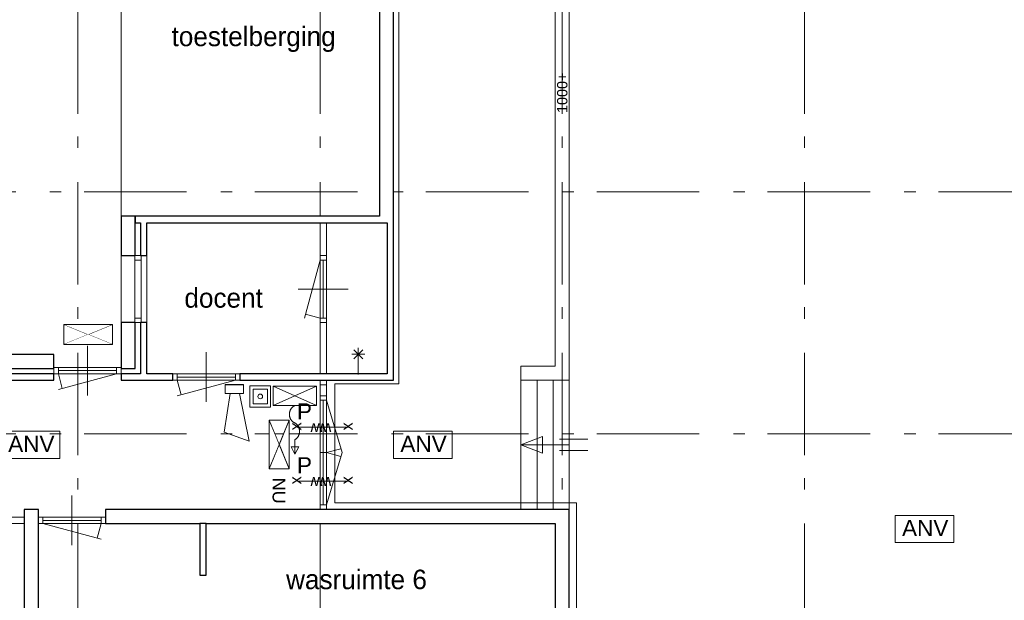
# Model space of a CAD drawing. Header units: millimetres. Extents: x -59728 to 53438, y 127740 to 210459.
# Tile 16 of 28: x -17598 to -2354, y 185127 to 194123. Entities that reach past the tile are written whole.
import ezdxf

# ---------------------------------------------------------------- set-up
doc = ezdxf.new("R2010")
doc.units = ezdxf.units.MM
doc.header["$LTSCALE"] = 2540
doc.linetypes.add('STYLE_01', pattern=[0.033465, 0.025591, -0.003937, 0.0005, -0.003437])
doc.linetypes.add('STYLE_06', pattern=[1.04164, 0.625, -0.20828, 0.06943, -0.13893])
for name, color, linetype, lineweight in [('ASSEN', 7, 'STYLE_01', 18), ('brandvoorziening', 7, 'Continuous', 18), ('metselwerk', 7, 'Continuous', 18), ('muren', 7, 'Continuous', 18), ('MUUR', 7, 'Continuous', 18), ('mwarc', 7, 'Continuous', 18), ('STAAL25', 7, 'Continuous', 18), ('STAALHIDDEN', 7, 'Continuous', 18), ('stempel018', 7, 'Continuous', 18), ('TEXT', 7, 'Continuous', 18)]:
    doc.layers.add(name, color=color, linetype=linetype, lineweight=lineweight)
doc.styles.add('Arial', font='Arial')
doc.styles.add('Century Gothic', font='Century Gothic')

# ---------------------------------------------------------------- blocks, each defined once
blk = doc.blocks.new('uitgang')
at = {"layer": 'brandvoorziening', "color": 0}
for p, q in [((26483, -80316), (27236, -80625)), ((27236, -80316), (26483, -80625))]:
    blk.add_line(p, q, dxfattribs=at)
at = {"color": 0, "linetype": 'Continuous', "lineweight": 5}
blk.add_wipeout([(26483, -80316), (26860, -80471), (27236, -80316)], dxfattribs=at).dxf.layer = 'brandvoorziening'
at = {"layer": 'brandvoorziening', "color": 0, "linetype": 'Continuous'}
blk.add_line((26483, -80316), (27236, -80316), dxfattribs=at)
at = {"color": 0, "linetype": 'Continuous', "lineweight": 5}
blk.add_wipeout([(27236, -80625), (26860, -80471), (26483, -80625)], dxfattribs=at).dxf.layer = 'brandvoorziening'
at = {"layer": 'brandvoorziening', "color": 0, "linetype": 'Continuous'}
for p, q in [((26483, -80625), (26483, -80316)), ((27236, -80316), (27236, -80625)), ((27236, -80625), (26483, -80625))]:
    blk.add_line(p, q, dxfattribs=at)
blk = doc.blocks.new('brandslang')
at = {"layer": 'brandvoorziening', "color": 0}
for points in [[(26909, -78621, 0), (26608, -78621, 0)], [(26909, -78621, 0), (26608, -79289, 0)], [(26909, -79289, 0), (26608, -78621, 0)], [(26608, -78621, 0), (26608, -79289, 0)], [(26909, -78621, 0), (26909, -79289, 0)], [(27435, -78954, 0), (27662, -78954, 0)], [(26909, -79289, 0), (26608, -79289, 0)]]:
    blk.add_polyline3d(points, dxfattribs=at)
at = {"layer": 'brandvoorziening', "color": 0, "linetype": 'Continuous'}
for points, weights in [([(27179, -78955), (27143, -79040), (27044, -79040), (26944, -79040), (26909, -78955)], [1, 0.823055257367, 1, 0.823055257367, 1]), ([(27178, -78955), (27218, -78883), (27307, -78883), (27396, -78883), (27436, -78955)], [1, 0.851942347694, 1, 0.851942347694, 1])]:
    blk.add_rational_spline(points, weights, degree=2, knots=[0, 0, 0, 0.5, 0.5, 1, 1, 1], dxfattribs=at)
at = {"layer": 'brandvoorziening', "color": 0}
blk.add_3dface([(27662, -78954), (27546, -78894), (27546, -79014)], dxfattribs=at)
blk = doc.blocks.new('anv')
at = {"layer": 'brandvoorziening', "color": 0}
blk.add_lwpolyline([(26504, -77939), (27411, -77939), (27411, -78359), (26504, -78359)], close=True, dxfattribs=at)
at = {"layer": 'brandvoorziening', "color": 0, "insert": (26610, -78009), "char_height": 249.8, "attachment_point": 1, "line_spacing_factor": 0.96736, "style": 'Arial'}
blk.add_mtext('ANV', dxfattribs=at)
blk = doc.blocks.new('nooduit')
at = {"layer": 'brandvoorziening', "color": 0, "insert": (27375, -81278), "char_height": 199.8, "attachment_point": 1, "line_spacing_factor": 0.96736, "style": 'Arial'}
blk.add_mtext('NU', dxfattribs=at)
at = {"color": 0, "linetype": 'Continuous', "lineweight": 5}
blk.add_wipeout([(26483, -81220), (26860, -81375), (27236, -81220)], dxfattribs=at).dxf.layer = 'brandvoorziening'
at = {"layer": 'brandvoorziening', "color": 0, "linetype": 'Continuous'}
blk.add_line((26483, -81220), (27236, -81220), dxfattribs=at)
at = {"color": 0, "linetype": 'Continuous', "lineweight": 5}
blk.add_wipeout([(27236, -81530), (26860, -81375), (26483, -81530)], dxfattribs=at).dxf.layer = 'brandvoorziening'
at = {"layer": 'brandvoorziening', "color": 0}
for p, q in [((27236, -81220), (26483, -81530)), ((26483, -81220), (27236, -81530))]:
    blk.add_line(p, q, dxfattribs=at)
at = {"layer": 'brandvoorziening', "color": 0, "linetype": 'Continuous'}
for p, q in [((26483, -81530), (26483, -81220)), ((27236, -81220), (27236, -81530)), ((27236, -81530), (26483, -81530))]:
    blk.add_line(p, q, dxfattribs=at)
blk = doc.blocks.new('handbrandmelder')
at = {"layer": 'brandvoorziening', "color": 0, "linetype": 'Continuous'}
for points in [[(26623, -79875), (26623, -79547), (26943, -79547), (26943, -79875)], [(26673, -79825), (26673, -79597), (26893, -79597), (26893, -79825)]]:
    blk.add_lwpolyline(points, close=True, dxfattribs=at)
at = {"layer": 'brandvoorziening', "color": 0, "lineweight": 5, "flags": 128}
blk.add_lwpolyline([(26747, -79711, 0.414214), (26783, -79747, 0.414214), (26819, -79711, 0.414214), (26783, -79675, 0.414214)], format="xyb", close=True, dxfattribs=at)
blk = doc.blocks.new('slowwhoop')
at = {"layer": 'brandvoorziening', "color": 0, "linetype": 'Continuous'}
for p, q in [((26709, -77412), (27447, -77259)), ((27447, -77259), (27308, -77648)), ((26573, -77346), (26573, -77630)), ((26709, -77346), (26573, -77346)), ((26573, -77630), (26573, -77346)), ((26573, -77346), (26709, -77346)), ((26574, -77630), (26574, -77346)), ((26709, -77630), (26709, -77346)), ((26709, -77346), (26709, -77630)), ((27308, -77648), (26709, -77552)), ((26573, -77630), (26709, -77630)), ((26709, -77630), (26573, -77630))]:
    blk.add_line(p, q, dxfattribs=at)
blk = doc.blocks.new('Groep-23')
at = {"layer": 'ASSEN', "color": 0, "linetype": 'STYLE_06'}
for p, q in [((-14018.25, -14661.85), (-14018.25, 38800.47)), ((-10268.25, -14661.85), (-10268.25, 38800.47)), ((-6518.25, -14661.85), (-6518.25, 38800.47)), ((-2768.25, -14661.85), (-2768.25, 38800.47)), ((-56253.67, 21169.5), (53782.49, 21169.5)), ((-56253.67, 17419.5), (53782.49, 17419.5))]:
    blk.add_line(p, q, dxfattribs=at)
at = {"layer": 'muren', "color": 0}
for p, q in [((-12948.25, 20182.3), (-13348.25, 20182.3)), ((-13134.67, 19142.3), (-13134.67, 20182.3)), ((-13034.67, 19142.3), (-13034.67, 20182.3)), ((-10168.25, 20182.3), (-10268.25, 20182.3)), ((-10268.25, 19142.3), (-10268.25, 20182.3)), ((-10168.25, 19142.3), (-10168.25, 20182.3)), ((-13034.67, 20112.3), (-13134.67, 20112.3)), ((-10168.25, 20112.3), (-10268.25, 20112.3)), ((-10218.25, 19212.3), (-10218.25, 20112.3)), ((-9832.41, 19662.3), (-10604.1, 19662.3)), ((-13034.67, 19212.3), (-13134.67, 19212.3)), ((-10168.25, 19212.3), (-10268.25, 19212.3)), ((-12948.25, 19142.3), (-13348.25, 19142.3)), ((-10168.25, 19142.3), (-10268.25, 19142.3)), ((-13868.25, 18013.65), (-13868.25, 18785.34)), ((-12028.79, 17913.65), (-12028.79, 18685.34)), ((-14388.25, 18349.5), (-14388.25, 18449.5)), ((-13348.25, 18449.5), (-14388.25, 18449.5)), ((-14318.25, 18349.5), (-14318.25, 18449.5)), ((-13418.25, 18349.5), (-13418.25, 18449.5)), ((-13348.25, 18349.5), (-13348.25, 18449.5)), ((-13348.25, 18349.5), (-14388.25, 18349.5)), ((-13418.25, 18399.5), (-14318.25, 18399.5)), ((-12548.79, 18249.5), (-12548.79, 18349.5)), ((-11508.79, 18349.5), (-12548.79, 18349.5)), ((-12478.79, 18249.5), (-12478.79, 18349.5)), ((-11578.79, 18299.5), (-12478.79, 18299.5)), ((-11578.79, 18249.5), (-11578.79, 18349.5)), ((-11508.79, 18249.5), (-11508.79, 18349.5)), ((-11508.79, 18249.5), (-12548.79, 18249.5)), ((-10168.25, 18249.5), (-10268.25, 18249.5)), ((-10168.25, 18179.5), (-10268.25, 18179.5)), ((-10168.25, 18009.5), (-10268.25, 18009.5)), ((-10168.25, 17939.5), (-10268.25, 17939.5)), ((-10218.25, 17939.5), (-10218.25, 16319.5)), ((-9832.41, 17521.73), (-10604.1, 17521.73)), ((-10168.25, 17129.5), (-10268.25, 17129.5)), ((-10168.25, 17129.5), (-10268.25, 17129.5)), ((-9832.41, 16686.19), (-10604.1, 16686.19)), ((-14108.25, 15693.65), (-14108.25, 16465.34)), ((-10168.25, 16319.5), (-10268.25, 16319.5)), ((-14848.25, 16029.5), (-14848.25, 16249.5)), ((-14628.25, 16029.5), (-14628.25, 16249.5)), ((-13588.25, 16029.5), (-13588.25, 16249.5)), ((-14848.25, 16029.5), (-15888.25, 16029.5)), ((-14628.25, 16029.5), (-14628.25, 16129.5)), ((-13588.25, 16029.5), (-14628.25, 16029.5)), ((-14558.25, 16029.5), (-14558.25, 16129.5)), ((-13658.25, 16079.5), (-14558.25, 16079.5)), ((-13658.25, 16029.5), (-13658.25, 16129.5))]:
    blk.add_line(p, q, dxfattribs=at)
at = {"layer": 'MUUR', "color": 0}
for p, q in [((-9348.25, 20789.5), (-9348.25, 36059.5)), ((-9128.25, 18249.5), (-9128.25, 36059.5)), ((-6628.25, 18469.5), (-6628.25, 33659.5)), ((-6408.25, 11403.63), (-6408.25, 33659.5)), ((-13348.25, 18249.5), (-13348.25, 20789.5)), ((-13348.25, 20789.5), (-9348.25, 20789.5)), ((-13128.25, 20182.3), (-13128.25, 20789.5)), ((-13128.25, 20689.5), (-13048.25, 20689.5)), ((-13048.25, 20182.3), (-13048.25, 20689.5)), ((-12948.25, 18349.5), (-12948.25, 20689.5)), ((-12948.25, 18349.5), (-12948.25, 20689.5)), ((-12948.25, 20689.5), (-9228.25, 20689.5)), ((-10268.25, 18349.5), (-10268.25, 20689.5)), ((-10168.25, 18349.5), (-10168.25, 20689.5)), ((-9228.25, 18349.5), (-9228.25, 20689.5)), ((-13134.67, 19142.3), (-13034.67, 19142.3)), ((-13128.25, 18429.5), (-13128.25, 19142.3)), ((-13048.25, 18349.5), (-13048.25, 19142.3)), ((-10268.25, 19142.3), (-10168.25, 19142.3)), ((-36898.25, 18649.5), (-14388.25, 18649.5)), ((-14388.25, 18249.5), (-14388.25, 18649.5)), ((-13348.25, 18249.5), (-13348.25, 18649.5)), ((-13348.25, 18449.5), (-13348.25, 18349.5)), ((-7158.25, 18469.5), (-6628.25, 18469.5)), ((-7158.25, 16249.5), (-7158.25, 18469.5)), ((-39658.25, 18349.5), (-13048.25, 18349.5)), ((-36898.25, 18429.5), (-14388.25, 18429.5)), ((-13348.25, 18429.5), (-13128.25, 18429.5)), ((-12948.25, 18349.5), (-9228.25, 18349.5)), ((-11508.79, 18349.5), (-11508.79, 18249.5)), ((-36898.25, 18249.5), (-14388.25, 18249.5)), ((-13348.25, 18249.5), (-9128.25, 18249.5)), ((-10268.25, 18249.5), (-10268.25, 16249.5)), ((-10168.25, 18249.5), (-10268.25, 18249.5)), ((-10168.25, 18179.5), (-10268.25, 18179.5)), ((-10168.25, 18249.5), (-10168.25, 16249.5)), ((-7158.25, 18249.5), (-6408.25, 18249.5)), ((-6908.25, 16249.5), (-6908.25, 18249.5)), ((-6658.25, 16249.5), (-6658.25, 18249.5)), ((-6408.25, 16249.5), (-6408.25, 18249.5)), ((-10168.25, 18009.5), (-10268.25, 18009.5)), ((-10168.25, 17939.5), (-10268.25, 17939.5)), ((-7158.25, 17249.5), (-6821.93, 17380.73)), ((-6821.93, 17118.26), (-6821.93, 17380.73)), ((-7158.25, 17249.5), (-6408.25, 17249.5)), ((-7158.25, 17249.5), (-6821.93, 17118.26)), ((-6560.65, 17335.62), (-6119.79, 17335.62)), ((-6560.65, 17163.37), (-6119.79, 17163.37)), ((-10168.25, 16319.5), (-10268.25, 16319.5)), ((-14848.25, 16249.5), (-14628.25, 16249.5)), ((-14848.25, 16249.5), (-14628.25, 16249.5)), ((-13588.25, 16249.5), (-6408.25, 16249.5)), ((-10268.25, 16249.5), (-10168.25, 16249.5)), ((-25448.25, 16029.5), (-14848.25, 16029.5)), ((-15888.25, 16129.5), (-14848.25, 16129.5)), ((-14848.25, 10143.5), (-14848.25, 16029.5)), ((-14628.25, 16129.5), (-13588.25, 16129.5)), ((-14628.25, 10143.5), (-14628.25, 16029.5)), ((-14628.25, 16029.5), (-6628.25, 16029.5)), ((-12128.25, 15229.5), (-12128.25, 16029.5)), ((-12028.25, 15229.5), (-12028.25, 16029.5)), ((-6628.25, 11403.63), (-6628.25, 16029.5)), ((-12128.25, 15229.5), (-12028.25, 15229.5))]:
    blk.add_line(p, q, dxfattribs=at)
at = {"layer": 'STAAL25', "color": 0}
for p, q in [((-10619.13, 17521.73), (-9817.37, 17521.73)), ((-10619.13, 16686.19), (-9817.37, 16686.19))]:
    blk.add_line(p, q, dxfattribs=at)
at = {"layer": 'STAALHIDDEN', "color": 0}
blk.add_line((-13348.25, 26159.5), (-13348.25, 20789.5), dxfattribs=at)
at = {"layer": 'stempel018', "color": 0}
for p, q in [((-10268.25, 20112.3), (-10509.41, 19212.3)), ((-10268.25, 19212.3), (-10493.25, 19272.58)), ((-13418.25, 18349.5), (-14318.25, 18108.34)), ((-14318.25, 18349.5), (-14257.96, 18124.5)), ((-11578.79, 18249.5), (-12478.79, 18008.34)), ((-12478.79, 18249.5), (-12418.5, 18024.5)), ((-10168.25, 17939.5), (-9927.1, 17129.5)), ((-10168.25, 17129.5), (-9943.25, 17189.78)), ((-10168.25, 16319.5), (-9927.1, 17129.5)), ((-10168.25, 17129.5), (-9943.25, 17069.21)), ((-14558.25, 16029.5), (-13658.25, 15788.34)), ((-13658.25, 16029.5), (-13718.54, 15804.5))]:
    blk.add_line(p, q, dxfattribs=at)
at = {"layer": 'brandvoorziening', "color": 0}
for name, p in [('handbrandmelder', (-37975.59, 97709.7)), ('anv', (-41705.92, 95397.93)), ('anv', (-35633.92, 95397.93)), ('anv', (-27867.06, 94094.24))]:
    blk.add_blockref(name, p, dxfattribs=at)
at = {"layer": 'brandvoorziening', "color": 0, "rotation": -90}
blk.add_blockref('brandslang', (68297.91, 44766.16), dxfattribs=at)
at = {"layer": 'metselwerk', "color": 0, "attachment_point": 1, "line_spacing_factor": 0.96736, "style": 'Arial'}
for s, insert, char_height, rotation in [('1000+', (-6598.15, 22389.55), 159.855, 90), ('x', (-10737.8, 17472.12), 179.84, 90), ('w', (-10232.75, 17404.6), 179.84, 180), ('w', (-10094.15, 17404.6), 179.84, 180), ('x', (-9942.05, 17472.12), 179.84, 90), ('x', (-10737.8, 16636.58), 179.84, 90), ('w', (-10232.75, 16569.07), 179.84, 180), ('w', (-10094.15, 16569.07), 179.84, 180), ('x', (-9942.05, 16636.58), 179.84, 90)]:
    blk.add_mtext(s, dxfattribs=dict(at, insert=insert, char_height=char_height, rotation=rotation))
at = {"layer": 'metselwerk', "color": 0, "char_height": 249.77, "attachment_point": 1, "line_spacing_factor": 0.96736, "style": 'Arial'}
for insert in [(-10624.88, 17892.64), (-10624.88, 17057.47)]:
    blk.add_mtext('P', dxfattribs=dict(at, insert=insert))
at = {"layer": 'TEXT', "color": 0, "attachment_point": 1, "line_spacing_factor": 1.022525, "style": 'Century Gothic'}
for s, insert, char_height in [('toestelberging', (-12566.55, 23728.23), 302.4658), ('docent', (-12367.8, 19676.52), 302.466), ('wasruimte 6', (-10793.32, 15315.61), 302.4658)]:
    blk.add_mtext(s, dxfattribs=dict(at, insert=insert, char_height=char_height))
at = {"layer": 'brandvoorziening', "color": 0}
for name, p, rotation in [('uitgang', (13001.16, -61511.13), 180), ('nooduit', (70474.95, 44115.48), -90)]:
    blk.add_blockref(name, p, dxfattribs=dict(at, rotation=rotation))
at = {"color": 0, "linetype": 'Continuous', "lineweight": 25}
for points in [[(-9348.25, 20789.5), (-13128.25, 20789.5), (-13128.25, 20689.5), (-13048.25, 20689.5), (-13048.25, 20182.3), (-12948.25, 20182.3), (-12948.25, 20689.5), (-9228.25, 20689.5), (-9228.25, 18349.5), (-11508.79, 18349.5), (-11508.79, 18249.5), (-9128.25, 18249.5), (-9128.25, 36059.5), (-9348.25, 36059.5)], [(-14388.25, 18649.5), (-36898.25, 18649.5), (-36898.25, 18429.5), (-14388.25, 18429.5)], [(-14388.25, 18349.5), (-36898.25, 18349.5), (-36898.25, 18249.5), (-14388.25, 18249.5)], [(-13638.25, 10143.5), (-14628.25, 10143.5), (-14628.25, 16029.5), (-14628.25, 16249.5), (-14848.25, 16249.5), (-14848.25, 16029.5), (-14848.25, 10143.5), (-15838.25, 10143.5), (-15838.25, 9923.5), (-13638.25, 9923.5)]]:
    blk.add_wipeout(points, dxfattribs=at).dxf.layer = 'mwarc'
at = {"layer": 'MUUR', "color": 0}
for p, q in [((-9676.14, 18552.61), (-9676.14, 18752.61)), ((-9776.14, 18652.61), (-9576.14, 18652.61)), ((-9746.85, 18581.9), (-9605.43, 18723.32)), ((-9746.85, 18723.32), (-9605.43, 18581.9)), ((-9674.92, 18341.13), (-9674.92, 18629.61))]:
    blk.add_line(p, q, dxfattribs=at)
at = {"layer": 'mwarc', "color": 0, "linetype": 'Continuous', "lineweight": 25}
for points in [[(-9348.25, 20789.5), (-13128.25, 20789.5), (-13128.25, 20689.5), (-13048.25, 20689.5), (-13048.25, 20182.3), (-12948.25, 20182.3), (-12948.25, 20689.5), (-9228.25, 20689.5), (-9228.25, 18349.5), (-11508.79, 18349.5), (-11508.79, 18249.5), (-9128.25, 18249.5), (-9128.25, 36059.5), (-9348.25, 36059.5)], [(-14388.25, 18649.5), (-36898.25, 18649.5), (-36898.25, 18429.5), (-14388.25, 18429.5)], [(-14388.25, 18349.5), (-36898.25, 18349.5), (-36898.25, 18249.5), (-14388.25, 18249.5)], [(-13638.25, 10143.5), (-14628.25, 10143.5), (-14628.25, 16029.5), (-14628.25, 16249.5), (-14848.25, 16249.5), (-14848.25, 16029.5), (-14848.25, 10143.5), (-15838.25, 10143.5), (-15838.25, 9923.5), (-13638.25, 9923.5)]]:
    blk.add_lwpolyline(points, close=True, dxfattribs=at)
at = {"layer": 'brandvoorziening', "color": 0, "rotation": -90}
blk.add_blockref('slowwhoop', (65895, 44754.53), dxfattribs=at)
at = {"color": 0, "linetype": 'Continuous', "lineweight": 25}
for points in [[(-13128.25, 20789.5), (-13348.25, 20789.5), (-13348.25, 20182.3), (-13128.25, 20182.3)], [(-12548.79, 18349.5), (-12948.25, 18349.5), (-12948.25, 19142.3), (-13048.25, 19142.3), (-13048.25, 18349.5), (-13348.25, 18349.5), (-13348.25, 18249.5), (-12548.79, 18249.5)], [(-6408.25, 16249.5), (-13588.25, 16249.5), (-13588.25, 16029.5), (-6628.25, 16029.5), (-6628.25, 11403.63), (-6408.25, 11403.63)]]:
    blk.add_wipeout(points, dxfattribs=at).dxf.layer = 'mwarc'
at = {"layer": 'mwarc', "color": 0, "linetype": 'Continuous', "lineweight": 25}
for points in [[(-13128.25, 20789.5), (-13348.25, 20789.5), (-13348.25, 20182.3), (-13128.25, 20182.3)], [(-12548.79, 18349.5), (-12948.25, 18349.5), (-12948.25, 19142.3), (-13048.25, 19142.3), (-13048.25, 18349.5), (-13348.25, 18349.5), (-13348.25, 18249.5), (-12548.79, 18249.5)], [(-6408.25, 16249.5), (-13588.25, 16249.5), (-13588.25, 16029.5), (-6628.25, 16029.5), (-6628.25, 11403.63), (-6408.25, 11403.63)]]:
    blk.add_lwpolyline(points, close=True, dxfattribs=at)
at = {"color": 0, "linetype": 'Continuous', "lineweight": 25}
for points in [[(-13128.25, 19142.3), (-13348.25, 19142.3), (-13348.25, 18429.5), (-13128.25, 18429.5)], [(-12028.25, 16029.5), (-12128.25, 16029.5), (-12128.25, 15229.5), (-12028.25, 15229.5)]]:
    blk.add_wipeout(points, dxfattribs=at).dxf.layer = 'mwarc'
at = {"layer": 'MUUR', "color": 0, "linetype": 'Continuous'}
blk.add_lwpolyline([(-6698.25, -12580.5), (-6698.25, 8932.19), (-10333.01, 8932.19), (-10333.01, 10099.46), (-11966.36, 10099.46), (-11966.36, 12994.2), (-6295.61, 12994.2), (-6295.61, 16350.74), (-10036.75, 16350.74), (-10036.75, 18191.96), (-9047.06, 18191.96), (-9047.06, 36046.69)], dxfattribs=at)
at = {"layer": 'mwarc', "color": 0, "linetype": 'Continuous', "lineweight": 25}
for points in [[(-13128.25, 19142.3), (-13348.25, 19142.3), (-13348.25, 18429.5), (-13128.25, 18429.5)], [(-12028.25, 16029.5), (-12128.25, 16029.5), (-12128.25, 15229.5), (-12028.25, 15229.5)]]:
    blk.add_lwpolyline(points, close=True, dxfattribs=at)

msp = doc.modelspace()

# ---------------------------------------------------------------- block references
at = {"layer": 'MUUR'}
msp.add_blockref('Groep-23', (-2680, 170287), dxfattribs=at)

doc.saveas('drawing.dxf')
